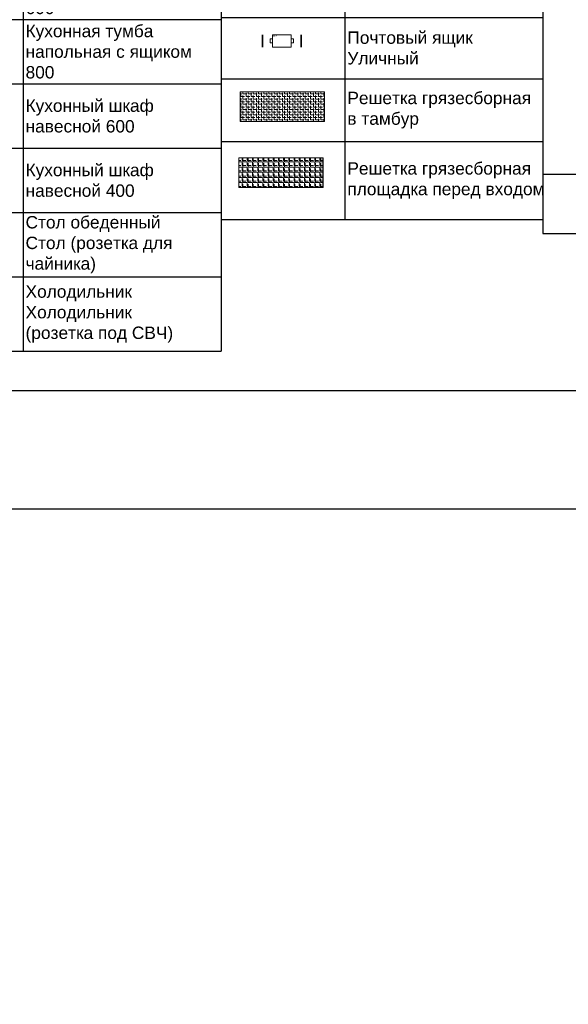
# Model space of a CAD drawing. Header units: millimetres. Extents: x -692150 to 2662533, y -92609 to 65084.
# Tile 27 of 256: x -50573 to -39493, y -67792 to -47898. Entities that reach past the tile are written whole.
import ezdxf
from ezdxf import colors
from ezdxf.entities.mleader import LeaderData, LeaderLine
from ezdxf.math import Vec2, Vec3

# ---------------------------------------------------------------- set-up
doc = ezdxf.new("R2010")
doc.units = ezdxf.units.MM
doc.layers.get('Defpoints').update_dxf_attribs({"color": 30})
doc.layers.add('09_АР_Мебель', color=7, linetype='Continuous', lineweight=9, true_color=0x000000)
doc.layers.add('1. ПОДЛОЖКА', color=7, linetype='Continuous', lineweight=0, true_color=0x9b9292)
for name, color, linetype, lineweight in [('13_АР_Полы', 7, 'Continuous', 9), ('17_АР_Текст', 235, 'Continuous', 0), ('27_Сечения', 7, 'Continuous', 0), ('28_РАЗВЕРТКИ', 7, 'Continuous', 0)]:
    doc.layers.add(name, color=color, linetype=linetype, lineweight=lineweight)
doc.styles.add('_ТЕКСТОВЫЙ', font='arial.ttf', dxfattribs={"width": 0.8})
doc.styles.add('HVAC_AEP', font='arial.ttf')
doc.styles.get("Standard").update_dxf_attribs({"font": 'arial.ttf'})

# ---------------------------------------------------------------- blocks, each defined once
blk = doc.blocks.new('_Dot')
at = {"color": 0, "linetype": 'ByBlock', "lineweight": -2}
blk.add_line((-0.5, 0), (-1, 0), dxfattribs=at)
at = {"color": 0, "linetype": 'ByBlock', "const_width": 0.5}
blk.add_lwpolyline([(-0.25, 0, 1), (0.25, 0, 1)], format="xyb", close=True, dxfattribs=at)
blk = doc.blocks.new('*T223')
at = {"color": 0, "linetype": 'ByBlock', "lineweight": -2, "transparency": 16777216}
for p, q in [((0, 0), (6500, 0)), ((0, 0), (0, -12370)), ((6500, 0), (6500, -12370)), ((0, -470), (6500, -470)), ((2500, -470), (2500, -12370)), ((0, -1770), (6500, -1770)), ((0, -3070), (6500, -3070)), ((0, -4370), (6500, -4370)), ((0, -5670), (6500, -5670)), ((0, -6970), (6500, -6970)), ((0, -8270), (6500, -8270)), ((0, -9570), (6500, -9570)), ((0, -10870), (6500, -10870)), ((0, -12370), (6500, -12370))]:
    blk.add_line(p, q, dxfattribs=at)
at = {"color": 0, "lineweight": 15, "transparency": 16777216, "style": 'HVAC_AEP'}
for s, insert, char_height, width, attachment_point in [('Комната персонала', (3250, -235), 300, 6497, 5), ('Стул ISO (черная^Jткань)', (2550, -1120), 250, 3900, 4), ('Кухонная тумба^Jнапольная с мойкой', (2550, -2420), 250, 3900, 4), ('Кухонный шкаф 600', (2550, -3720), 250, 3900, 4), ('Кухонная тумба^Jнапольная с дверцей^J600', (2550, -5020), 250, 3900, 4), ('Кухонная тумба^Jнапольная с ящиком^J800', (2550, -6320), 250, 3900, 4), ('Кухонный шкаф^Jнавесной 600', (2550, -7620), 250, 3900, 4), ('Кухонный шкаф^Jнавесной 400', (2550, -8920), 250, 3900, 4), ('Стол обеденный^JСтол (розетка для^Jчайника)', (2550, -10220), 250, 3900, 4), ('Холодильник^JХолодильник^J(розетка под СВЧ)', (2550, -11620), 250, 3900, 4)]:
    blk.add_mtext(s, dxfattribs=dict(at, insert=insert, char_height=char_height, width=width, attachment_point=attachment_point))
blk = doc.blocks.new('*T229')
at = {"color": 0, "linetype": 'ByBlock', "lineweight": -2, "transparency": 16777216}
for p, q in [((0, 0), (5089, 0)), ((0, 0), (0, -24763)), ((5089, 0), (5089, -24763)), ((0, -470), (5089, -470)), ((0, -1670), (5089, -1670)), ((0, -6522), (5089, -6522)), ((0, -7722), (5089, -7722)), ((0, -14975), (5089, -14975)), ((0, -16175), (5089, -16175)), ((0, -23563), (5089, -23563)), ((0, -24763), (5089, -24763))]:
    blk.add_line(p, q, dxfattribs=at)
at = {"color": 0, "lineweight": 15, "transparency": 16777216, "style": 'HVAC_AEP'}
for s, insert, char_height, width, attachment_point in [('Пандусы', (2545, -235), 350, 5086.26, 5), ('Вертикальный^Jпоъемник', (50, -1070), 250, 4989.26, 4), ('Наклонный подъемник ', (50, -7122), 250, 4989.26, 4), ('Пандус с площадкой', (50, -15575), 250, 4989.26, 4)]:
    blk.add_mtext(s, dxfattribs=dict(at, insert=insert, char_height=char_height, width=width, attachment_point=attachment_point))
blk = doc.blocks.new('*T235')
at = {"color": 0, "linetype": 'ByBlock', "lineweight": -2, "transparency": 16777216}
for p, q in [((0, 0), (6500, 0)), ((0, 0), (0, -13160)), ((6500, 0), (6500, -13160)), ((0, -470), (6500, -470)), ((2500, -470), (2500, -13160)), ((0, -1670), (6500, -1670)), ((0, -4106), (6500, -4106)), ((0, -6559), (6500, -6559)), ((0, -9073), (6500, -9073)), ((0, -10313), (6500, -10313)), ((0, -11582), (6500, -11582)), ((0, -13160), (6500, -13160))]:
    blk.add_line(p, q, dxfattribs=at)
at = {"color": 0, "lineweight": 15, "transparency": 16777216, "style": 'HVAC_AEP'}
for s, insert, char_height, width, attachment_point in [('ФАСАД', (3250, -235), 300, 6497, 5), ('Уличная урна', (2550, -1070), 250, 3900, 4), ('Парковка 3 велосипеда ', (2550, -2888), 250, 3900, 4), ('Парковка 2 велосипеда ', (2550, -5333), 250, 3900, 4), ('Тактильная плитка^J500х500х5мм^J(высота тактильных^Jрифов 5 мм)^JЦвет: Желтый', (2550, -7816), 250, 3900, 4), ('Почтовый ящик^JУличный', (2550, -9693), 250, 3900, 4), ('Решетка грязесборная в тамбур', (2550, -10948), 250, 3900, 4), ('Решетка грязесборная^Jплощадка перед входом', (2550, -12371), 250, 3900, 4)]:
    blk.add_mtext(s, dxfattribs=dict(at, insert=insert, char_height=char_height, width=width, attachment_point=attachment_point))
blk = doc.blocks.new('A$C29012745')
at = {"layer": '09_АР_Мебель'}
for points in [[(0, 250), (-380, 250), (-380, 0), (0, 0)], [(-427, 167), (-380, 167), (-380, 86), (-427, 86)], [(0, 167), (47, 167), (47, 86), (0, 86)]]:
    blk.add_lwpolyline(points, close=True, dxfattribs=at)
at = {"layer": '1. ПОДЛОЖКА'}
blk.add_lwpolyline([(-380, 250), (0, 250), (0, 0), (-380, 0)], close=True, dxfattribs=at)
at = {"layer": 'Defpoints', "lineweight": 35}
for points in [[(-580, 250), (-580, 0)], [(200, 250), (200, 0)]]:
    blk.add_lwpolyline(points, dxfattribs=at)
at = {"layer": '09_АР_Мебель', "insert": (-364, 237), "char_height": 35, "attachment_point": 1}
blk.add_mtext_dynamic_manual_height_columns('{\\C7;П.Я.}', width=258, gutter_width=12.5, heights=[0], dxfattribs=at)
blk = doc.blocks.new('A$C227E25941')
at = {"layer": '09_АР_Мебель', "true_color": 0x67e8f4}
h = blk.add_hatch(dxfattribs=at)
h.set_pattern_fill('ANGLE', color=141, scale=15)
h.set_pattern_definition([(0, (31993.38, 49184.04), (0, 104.775), [76.2, -28.575]), (90, (31993.38, 49184.04), (-104.775, 6e-15), [76.2, -28.575])])
h.paths.add_polyline_path([(-1700, 600), (0, 600), (0, 0), (-1700, 0)])
at = {"layer": '1. ПОДЛОЖКА'}
h = blk.add_hatch(dxfattribs=at)
h.set_pattern_fill('ANGLE', color=256, scale=15)
h.set_pattern_definition([(0, (44445.45, 52565.76), (0, 104.775), [76.2, -28.575]), (90, (44445.45, 52565.76), (-104.775, 6e-15), [76.2, -28.575])])
h.paths.add_polyline_path([(-1700, 600), (0, 600), (0, 0), (-1700, 0)])
at = {"layer": '09_АР_Мебель', "color": 141, "true_color": 0x67e8f4}
blk.add_lwpolyline([(-1700, 600), (0, 600), (0, 0), (-1700, 0)], close=True, dxfattribs=at)
at = {"layer": '1. ПОДЛОЖКА'}
for points in [[(-1700, 600), (0, 600), (0, 0), (-1700, 0)], [(-3, 600), (-1700, 600), (-1700, 0), (-3, 0)]]:
    blk.add_lwpolyline(points, close=True, dxfattribs=at)
blk = doc.blocks.new('A$C792429191')
at = {"true_color": 0x991b1e}
h = blk.add_hatch(dxfattribs=at)
h.set_pattern_fill('ANGLE', color=244, scale=15)
h.set_pattern_definition([(0, (31993.38, 50347.49), (0, 104.775), [76.2, -28.575]), (90, (31993.38, 50347.49), (-104.775, 6e-15), [76.2, -28.575])])
h.paths.add_polyline_path([(-1700, 600), (0, 600), (0, 0), (-1700, 0)])
at = {"layer": '1. ПОДЛОЖКА'}
h = blk.add_hatch(dxfattribs=at)
h.set_pattern_fill('ANGLE', color=256, scale=15)
h.set_pattern_definition([(0, (44419.08, 51236.31), (0, 104.775), [76.2, -28.575]), (90, (44419.08, 51236.31), (-104.775, 6e-15), [76.2, -28.575])])
h.paths.add_polyline_path([(0, 600), (-1700, 600), (-1700, 0), (0, 0)])
at = {"layer": '09_АР_Мебель', "color": 244, "true_color": 0x991b1e}
blk.add_lwpolyline([(-1700, 600), (0, 600), (0, 0), (-1700, 0)], close=True, dxfattribs=at)
at = {"layer": '1. ПОДЛОЖКА'}
blk.add_lwpolyline([(0, 600), (-1700, 600), (-1700, 0), (0, 0)], close=True, dxfattribs=at)

msp = doc.modelspace()

# ---------------------------------------------------------------- linework, layer by layer
at = {"layer": 'Defpoints', "color": 1}
msp.add_lwpolyline([(-158394.8, -24951.8), (39622.9, -24951.8), (39622.9, -57789.5), (-158394.8, -57789.5)], close=True, dxfattribs=at)
at = {"layer": 'Defpoints'}
msp.add_lwpolyline([(39622.9, -55394.4), (-153407.1, -55394.4)], dxfattribs=at)

# ---------------------------------------------------------------- block references
for name, p in [('*T229', (-40004.5, -27455.1)), ('*T235', (-46504.5, -38777.5)), ('*T223', (-53004.5, -42224.8)), ('A$C29012745', (-45089.9, -48452.4))]:
    msp.add_blockref(name, p)
at = {"layer": '13_АР_Полы'}
for name, p in [('A$C792429191', (-44419.1, -49956.3)), ('A$C227E25941', (-44445.4, -51285.8))]:
    msp.add_blockref(name, p, dxfattribs=at)

# ---------------------------------------------------------------- leaders
at = {"layer": '17_АР_Текст', "lineweight": 18}
ml = msp.add_multileader_mtext('Standard', dxfattribs=at)
ml.set_content('ЦСУ оборудование:\\PМонитор 23,8"\\PСистемный блок (с комплектующими)\\PИсточник бесперебойного питания\\PМышь, клавиатура\\PWeb-камера\\PМФУ лазерный', color=256, style='_ТЕКСТОВЫЙ')
ml.set_leader_properties(lineweight=0)
ml.set_arrow_properties(name='DOT')
ml.build(insert=Vec2(0, 0))
ml.multileader.update_dxf_attribs({"text_left_attachment_type": 6, "text_right_attachment_type": 6, "dogleg_length": 0.36, "arrow_head_size": 50, "scale": 100})
ctx = ml.context
ctx.base_point, ctx.scale, ctx.char_height, ctx.arrow_head_size, ctx.landing_gap_size, ctx.plane_origin = Vec3(-74068.3, -49557), 100, 200, 50, 100, Vec3(-68828.3, -44334.1)
ctx.left_attachment, ctx.right_attachment, ctx.attachment_type = 6, 6, 2
notes = []
notes.append((ctx, [(1, (1, 1, 0), (-74104.3, -49557), (1, 0), 36, [(0, [(-74104.3, -48496.4)], 0, [])])]))
ctx.mtext.insert, ctx.mtext.width, ctx.mtext.defined_height, ctx.mtext.flow_direction = Vec3(-73968.3, -49301.5), 5220.324, 815.5, 5
at = {"layer": '27_Сечения'}
ml = msp.add_multileader_mtext('Standard', dxfattribs=at)
ml.set_content('Несущая конструкция фасада', color=256, style='_ТЕКСТОВЫЙ')
ml.set_leader_properties(lineweight=0)
ml.set_arrow_properties(name='DOT')
ml.build(insert=Vec2(0, 0))
ml.multileader.update_dxf_attribs({"text_left_attachment_type": 6, "text_right_attachment_type": 6, "dogleg_length": 0.768, "arrow_head_size": 20, "scale": 100})
ctx = ml.context
ctx.base_point, ctx.scale, ctx.char_height, ctx.arrow_head_size, ctx.landing_gap_size, ctx.plane_origin = Vec3(70210.5, -67267.2), 100, 125, 20, 100, Vec3(65802.9, -64005.4)
ctx.left_attachment, ctx.right_attachment, ctx.text_align_type, ctx.attachment_type = 6, 6, 2, 2
notes.append((ctx, [(0, (1, 1, 0), (70133.8, -67267.2), (1, 0), 76.8, [(2, [(70132.6, -67782.3)], 0, [])])]))
ctx.mtext.insert, ctx.mtext.width, ctx.mtext.defined_height, ctx.mtext.alignment, ctx.mtext.flow_direction = Vec3(71707.5, -67107.5), 1698.235, 480.6, 3, 5
at = {"layer": '28_РАЗВЕРТКИ', "lineweight": 18}
ml = msp.add_multileader_mtext('Standard', dxfattribs=at)
ml.set_content('{\\C1;\\c1316095;Маршрутизатор (ШхВ,мм): 267х43,6*}', color=256, style='_ТЕКСТОВЫЙ')
ml.set_leader_properties(color=(255, 10, 10), lineweight=0)
ml.set_arrow_properties(name='DOT')
ml.build(insert=Vec2(0, 0))
ml.multileader.update_dxf_attribs({"text_left_attachment_type": 6, "text_right_attachment_type": 6, "dogleg_length": 0.108, "arrow_head_size": 50, "scale": 100})
ctx = ml.context
ctx.base_point, ctx.scale, ctx.char_height, ctx.arrow_head_size, ctx.landing_gap_size, ctx.plane_origin = Vec3(95571.1, -49217.3), 100, 120, 50, 100, Vec3(106367.4, -49993.4)
ctx.left_attachment, ctx.right_attachment, ctx.text_align_type, ctx.attachment_type = 6, 6, 2, 2
notes.append((ctx, [(0, (1, 1, 0), (97038, -49217.3), (-1, 0), 10.8, [(0, [(97030.3, -50571.1)], 0, [])])]))
ctx.mtext.insert, ctx.mtext.width, ctx.mtext.alignment, ctx.mtext.flow_direction = Vec3(96927.2, -49062), 1601.961, 3, 5
ml = msp.add_multileader_mtext('Standard', dxfattribs=at)
ml.set_content('7', color=256, style='_ТЕКСТОВЫЙ')
ml.set_leader_properties(lineweight=0)
ml.set_arrow_properties(name='DOT')
ml.build(insert=Vec2(0, 0))
ml.multileader.update_dxf_attribs({"text_left_attachment_type": 6, "text_right_attachment_type": 6, "dogleg_length": 0.36, "arrow_head_size": 100, "scale": 100})
ctx = ml.context
ctx.base_point, ctx.scale, ctx.char_height, ctx.arrow_head_size, ctx.landing_gap_size, ctx.plane_origin = Vec3(118482.2, -49392.4), 100, 200, 100, 100, Vec3(112816.3, -50555.1)
ctx.left_attachment, ctx.right_attachment, ctx.text_align_type, ctx.attachment_type = 6, 6, 2, 2
notes.append((ctx, [(1, (1, 1, 0), (118821.8, -49392.4), (-1, 0), 36, [(0, [(118821.8, -50188.3)], 0, [])])]))
ctx.mtext.insert, ctx.mtext.width, ctx.mtext.defined_height, ctx.mtext.alignment, ctx.mtext.flow_direction = Vec3(118685.8, -49152.4), 4162.111, 812.4, 3, 5
for ctx, leaders in notes:
    for number, flags, end, landing, length, lines in leaders:
        leader = LeaderData()
        leader.index, (leader.has_last_leader_line, leader.has_dogleg_vector, leader.attachment_direction) = number, flags
        leader.last_leader_point, leader.dogleg_vector, leader.dogleg_length = Vec3(end), Vec3(landing), length
        for number, points, colour, breaks in lines:
            line = LeaderLine()
            line.index, line.vertices, line.color, line.breaks = number, Vec3.list(points), colors.encode_raw_color(colour), breaks
            leader.lines.append(line)
        ctx.leaders.append(leader)

doc.saveas('drawing.dxf')
